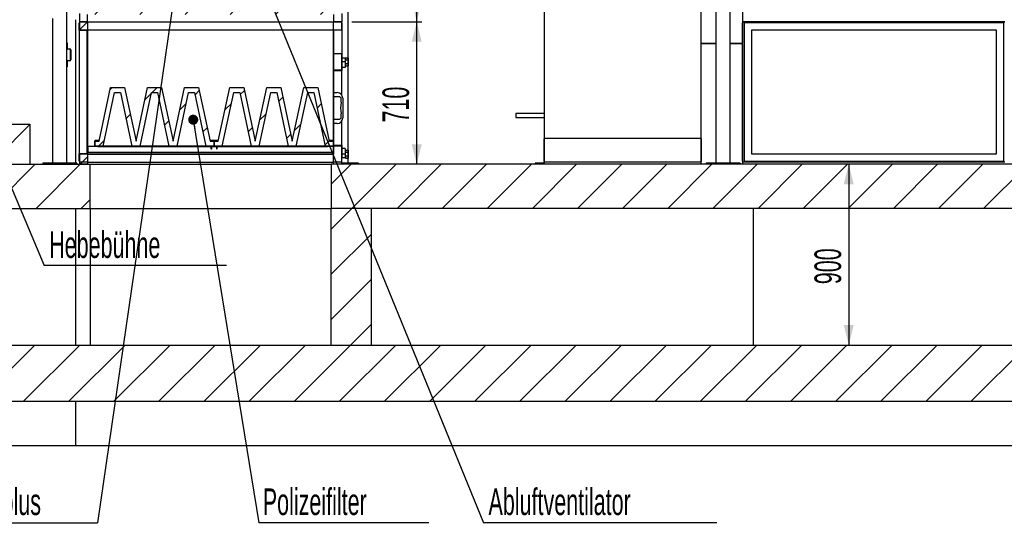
# Model space of a CAD drawing. Header units: millimetres. Extents: x 250 to 59450, y 0 to 41800.
# Tile 137 of 148: x 50682 to 55581, y 26746 to 29253. Entities that reach past the tile are written whole.
import ezdxf

# ---------------------------------------------------------------- set-up
doc = ezdxf.new("R2010")
doc.units = ezdxf.units.MM
doc.header["$LTSCALE"] = 50
doc.linetypes.add('CENTER', pattern=[10.16, 6.35, -1.27, 1.27, -1.27])
for name, color, linetype in [('MASS', 29, 'Continuous'), ('SCHNITT', 5, 'CENTER'), ('TEXT_1', 176, 'Continuous')]:
    doc.layers.add(name, color=color, linetype=linetype)
doc.styles.add('SLDTEXTSTYLE0', font='TXT', dxfattribs={"width": 0.605})
doc.dimstyles.new('SLDDIMSTYLE1', dxfattribs={"dimtxt": 0.18, "dimasz": 50, "dimexe": 0, "dimexo": 0.0625, "dimgap": 0, "dimtad": 0, "dimtih": 1, "dimtoh": 1, "dimdec": 0, "dimrnd": 1e-09, "dimzin": 0, "dimdsep": 46, "dimtxsty": 'Standard', "dimblk1": 'DOT', "dimblk2": 'DOT', "dimsah": 1, "dimcen": 0.09, "dimadec": 0, "dimazin": 0, "dimtfac": 50, "dimtdec": 0, "dimtofl": 0, "dimtmove": 0, "dimatfit": 3, "dimldrblk": 'DOT', "dimfxl": 1, "dimfrac": 2, "dimtolj": 1, "dimtzin": 0, "dimarcsym": 0})
doc.dimstyles.new('SLDDIMSTYLE2', dxfattribs={"dimtxt": 128.415934, "dimasz": 100, "dimexe": 0, "dimexo": 0.0625, "dimgap": 32.103984, "dimtad": 1, "dimdec": 1, "dimrnd": 1e-09, "dimzin": 12, "dimdsep": 46, "dimtxsty": 'SLDTEXTSTYLE0', "dimsah": 1, "dimcen": 0.09, "dimadec": 0, "dimazin": 3, "dimtfac": 1, "dimtdec": 1, "dimtofl": 0, "dimtmove": 0, "dimatfit": 3, "dimfxl": 1, "dimfrac": 2, "dimtolj": 1, "dimtzin": 12, "dimarcsym": 0})

# ---------------------------------------------------------------- blocks, each defined once
blk = doc.blocks.new('_D_54')
at = {"layer": 'MASS'}
blk.add_line((54807.4, 28533.2), (54807.4, 27633.2), dxfattribs=at)
for points in [[(54807.4, 28533.2), (54782.4, 28433.2), (54832.4, 28433.2)], [(54807.4, 27633.2), (54832.4, 27733.2), (54782.4, 27733.2)]]:
    blk.add_solid(points, dxfattribs=at)
at = {"layer": 'MASS', "insert": (54636.8, 27936.2), "char_height": 132.29, "attachment_point": 1, "rotation": 90, "style": 'SLDTEXTSTYLE0'}
blk.add_mtext('900', dxfattribs=at)
blk = doc.blocks.new('_D_55')
at = {"layer": 'MASS'}
for p, q in [((55582.4, 40918.2), (58632.4, 40918.2)), ((58607.4, 28533.2), (58607.4, 40918.2)), ((56582.4, 28533.2), (58632.4, 28533.2))]:
    blk.add_line(p, q, dxfattribs=at)
for points in [[(58607.4, 40918.2), (58582.4, 40818.2), (58632.4, 40818.2)], [(58607.4, 28533.2), (58632.4, 28633.2), (58582.4, 28633.2)]]:
    blk.add_solid(points, dxfattribs=at)
at = {"layer": 'MASS', "insert": (58436.8, 34480.7), "char_height": 132.29, "attachment_point": 1, "rotation": 90, "style": 'SLDTEXTSTYLE0'}
blk.add_mtext('12385', dxfattribs=at)
blk = doc.blocks.new('_D_62')
at = {"layer": 'MASS'}
for p, q in [((43561.1, 31683.2), (42660.7, 31683.2)), ((42685.7, 28733.2), (42685.7, 31683.2))]:
    blk.add_line(p, q, dxfattribs=at)
for points in [[(42685.7, 31683.2), (42660.7, 31583.2), (42710.7, 31583.2)], [(42685.7, 28733.2), (42710.7, 28833.2), (42660.7, 28833.2)]]:
    blk.add_solid(points, dxfattribs=at)
at = {"layer": 'MASS', "char_height": 132.29, "attachment_point": 1, "rotation": 90, "style": 'SLDTEXTSTYLE0'}
for s, insert in [('2950', (42515.1, 30232.7)), ('Tor li.', (42515.1, 29791.7))]:
    blk.add_mtext(s, dxfattribs=dict(at, insert=insert))
blk = doc.blocks.new('_D_63')
at = {"layer": 'MASS'}
for p, q in [((43482.4, 31733.2), (42360.5, 31733.2)), ((42385.5, 28733.2), (42385.5, 31733.2))]:
    blk.add_line(p, q, dxfattribs=at)
for points in [[(42385.5, 31733.2), (42360.5, 31633.2), (42410.5, 31633.2)], [(42385.5, 28733.2), (42410.5, 28833.2), (42360.5, 28833.2)]]:
    blk.add_solid(points, dxfattribs=at)
at = {"layer": 'MASS', "attachment_point": 1, "rotation": 90, "style": 'SLDTEXTSTYLE0'}
for s, insert, char_height in [('3000', (42215, 30556.6), 132.29), ('Torrahmen li.', (42215, 29517.8), 132.292)]:
    blk.add_mtext(s, dxfattribs=dict(at, insert=insert, char_height=char_height))
blk = doc.blocks.new('_D_64')
at = {"layer": 'MASS'}
for p, q in [((43532.4, 31833.2), (42053.4, 31833.2)), ((42078.4, 28733.2), (42078.4, 31833.2))]:
    blk.add_line(p, q, dxfattribs=at)
for points in [[(42078.4, 31833.2), (42053.4, 31733.2), (42103.4, 31733.2)], [(42078.4, 28733.2), (42103.4, 28833.2), (42053.4, 28833.2)]]:
    blk.add_solid(points, dxfattribs=at)
at = {"layer": 'MASS', "attachment_point": 1, "rotation": 90, "style": 'SLDTEXTSTYLE0'}
for s, insert, char_height in [('3100', (41907.9, 30689.8), 132.29), ('UK Filterdecke', (41907.9, 29484.5), 132.292)]:
    blk.add_mtext(s, dxfattribs=dict(at, insert=insert, char_height=char_height))
blk = doc.blocks.new('_D_65')
at = {"layer": 'MASS'}
for p, q in [((43482.4, 32585.2), (41744, 32585.2)), ((41769, 28733.2), (41769, 32585.2))]:
    blk.add_line(p, q, dxfattribs=at)
for points in [[(41769, 32585.2), (41744, 32485.2), (41794, 32485.2)], [(41769, 28733.2), (41794, 28833.2), (41744, 28833.2)]]:
    blk.add_solid(points, dxfattribs=at)
at = {"layer": 'MASS', "char_height": 132.29, "attachment_point": 1, "rotation": 90, "style": 'SLDTEXTSTYLE0'}
for s, insert in [('3852', (41598.4, 30914)), ('OK Kabine', (41598.4, 30012.4))]:
    blk.add_mtext(s, dxfattribs=dict(at, insert=insert))
blk = doc.blocks.new('_D_68')
at = {"layer": 'MASS'}
blk.add_line((41220.3, 34063.2), (41220.3, 28733.2), dxfattribs=at)
for points in [[(41220.3, 34063.2), (41195.3, 33963.2), (41245.3, 33963.2)], [(41220.3, 28733.2), (41245.3, 28833.2), (41195.3, 28833.2)]]:
    blk.add_solid(points, dxfattribs=at)
at = {"layer": 'MASS', "insert": (41049.8, 31202.2), "char_height": 132.29, "attachment_point": 1, "rotation": 90, "style": 'SLDTEXTSTYLE0'}
blk.add_mtext('5330', dxfattribs=at)
blk = doc.blocks.new('_D_69')
at = {"layer": 'MASS'}
for p, q in [((52541.5, 37193.2), (58282.4, 37193.2)), ((58257.4, 37193.2), (58257.4, 28533.2)), ((56582.4, 28533.2), (58282.4, 28533.2))]:
    blk.add_line(p, q, dxfattribs=at)
for points in [[(58257.4, 37193.2), (58232.4, 37093.2), (58282.4, 37093.2)], [(58257.4, 28533.2), (58282.4, 28633.2), (58232.4, 28633.2)]]:
    blk.add_solid(points, dxfattribs=at)
at = {"layer": 'MASS', "insert": (58086.8, 32667.2), "char_height": 132.29, "attachment_point": 1, "rotation": 90, "style": 'SLDTEXTSTYLE0'}
blk.add_mtext('8660', dxfattribs=at)
blk = doc.blocks.new('_D_73')
at = {"layer": 'MASS'}
for p, q in [((52334.4, 29243.2), (52682.9, 29243.2)), ((52657.9, 28533.2), (52657.9, 29243.2))]:
    blk.add_line(p, q, dxfattribs=at)
for points in [[(52657.9, 29243.2), (52632.9, 29143.2), (52682.9, 29143.2)], [(52657.9, 28533.2), (52682.9, 28633.2), (52632.9, 28633.2)]]:
    blk.add_solid(points, dxfattribs=at)
at = {"layer": 'MASS', "insert": (52487.3, 28741.2), "char_height": 132.29, "attachment_point": 1, "rotation": 90, "style": 'SLDTEXTSTYLE0'}
blk.add_mtext('710', dxfattribs=at)
blk = doc.blocks.new('_D_74')
at = {"layer": 'MASS'}
for p, q in [((52334.4, 30547.2), (52682.9, 30547.2)), ((52657.9, 29243.2), (52657.9, 30547.2)), ((52334.4, 29243.2), (52682.9, 29243.2))]:
    blk.add_line(p, q, dxfattribs=at)
for points in [[(52657.9, 30547.2), (52632.9, 30447.2), (52682.9, 30447.2)], [(52657.9, 29243.2), (52682.9, 29343.2), (52632.9, 29343.2)]]:
    blk.add_solid(points, dxfattribs=at)
at = {"layer": 'MASS', "insert": (52487.3, 29699.2), "char_height": 132.29, "attachment_point": 1, "rotation": 90, "style": 'SLDTEXTSTYLE0'}
blk.add_mtext('1304', dxfattribs=at)
blk = doc.blocks.new('SW_NOTE_0_52')
at = {"layer": 'TEXT_1', "color": 0}
blk.add_line((847.3, 0), (0, 0), dxfattribs=at)
at = {"layer": 'TEXT_1', "color": 0, "insert": (20.3, 170.7), "char_height": 132.292, "attachment_point": 1, "style": 'SLDTEXTSTYLE0'}
blk.add_mtext('Polizeifilter', dxfattribs=at)
blk = doc.blocks.new('_Dot')
at = {"color": 0, "linetype": 'ByBlock', "lineweight": -2}
blk.add_line((-0.5, 0), (-1, 0), dxfattribs=at)
at = {"color": 0, "linetype": 'ByBlock', "const_width": 0.5}
blk.add_lwpolyline([(-0.25, 0, 1), (0.25, 0, 1)], format="xyb", close=True, dxfattribs=at)
blk = doc.blocks.new('SW_NOTE_0_53')
at = {"layer": 'TEXT_1', "color": 0}
blk.add_line((1160.9, 0), (0, 0), dxfattribs=at)
at = {"layer": 'TEXT_1', "color": 0, "insert": (24.8, 170.7), "char_height": 132.292, "attachment_point": 1, "style": 'SLDTEXTSTYLE0'}
blk.add_mtext('Abluftventilator', dxfattribs=at)
blk = doc.blocks.new('SW_NOTE_0_54')
at = {"layer": 'TEXT_1', "color": 0}
blk.add_line((-652, 0), (0, 0), dxfattribs=at)
at = {"layer": 'TEXT_1', "color": 0, "insert": (-674, 170.7), "char_height": 132.29, "attachment_point": 1, "style": 'SLDTEXTSTYLE0'}
blk.add_mtext('Öcoplus', dxfattribs=at)
blk = doc.blocks.new('SW_NOTE_0_59')
at = {"layer": 'TEXT_1', "color": 0}
blk.add_line((906.1, 0), (0, 0), dxfattribs=at)
at = {"layer": 'TEXT_1', "color": 0, "insert": (24, 170.7), "char_height": 132.29, "attachment_point": 1, "style": 'SLDTEXTSTYLE0'}
blk.add_mtext('Hebebühne', dxfattribs=at)

msp = doc.modelspace()

# ---------------------------------------------------------------- hatches: boundary and pattern name
at = {"linetype": 'Continuous', "lineweight": 18}
h = msp.add_hatch(dxfattribs=at)
h.set_pattern_fill('ANSI31', scale=50, style=0)
h.paths.add_polyline_path([(50572.36, 28733.17), (50572.36, 28683.17), (50532.36, 28683.17), (50532.36, 28533.17), (50732.36, 28533.17), (50732.36, 28733.17)], flags=0)
h = msp.add_hatch(dxfattribs=at)
h.set_pattern_fill('ANSI31', scale=50, style=0)
h.paths.add_polyline_path([(50532.36, 28533.17), (50532.36, 28313.17), (51032.36, 28313.17), (51032.36, 28533.17)], flags=0)
h = msp.add_hatch(dxfattribs=at)
h.set_pattern_fill('ANSI31', scale=50, style=0)
h.paths.add_polyline_path([(52232.36, 28313.17), (56532.36, 28313.17), (56532.36, 28533.17), (52232.36, 28533.17)], flags=0)
h = msp.add_hatch(dxfattribs=at)
h.set_pattern_fill('ANSI31', scale=50, style=0)
h.paths.add_polyline_path([(52232.36, 28313.17), (52232.36, 27633.17), (52432.36, 27633.17), (52432.36, 28313.17)], flags=0)
h = msp.add_hatch(dxfattribs=at)
h.set_pattern_fill('ANSI31', scale=50, style=0)
h.paths.add_polyline_path([(27997.36, 27633.17), (27997.36, 27353.17), (56532.36, 27353.17), (56532.36, 27633.17)], flags=0)
at = {"layer": 'SCHNITT', "linetype": 'Continuous', "lineweight": 18}
h = msp.add_hatch(dxfattribs=at)
h.set_pattern_fill('ANSI31', color=256, scale=50, angle=3e-322, style=0)
h.paths.add_polyline_path([(52244.36, 30511.17), (51020.36, 30511.17), (51020.36, 30547.17), (50980.36, 30547.17), (50980.36, 30507.17), (50980.36, 29283.17), (50980.36, 29243.17), (51020.36, 29243.17), (51020.36, 29279.17), (52244.36, 29279.17), (52244.36, 29243.17), (52284.36, 29243.17), (52284.36, 29283.17), (52284.36, 30507.17), (52284.36, 30547.17), (52244.36, 30547.17)], flags=0)
h = msp.add_hatch(dxfattribs=at)
h.set_pattern_fill('ANSI31', color=256, scale=50, style=0)
h.paths.add_polyline_path([(50978.86, 29237.17), (50978.86, 29200.67), (51018.86, 29200.67), (51018.86, 28585.67), (50978.86, 28585.67), (50978.86, 28549.17), (50980.36, 28549.17), (50980.36, 28584.17), (51020.36, 28584.17), (51020.36, 29202.17), (50980.36, 29202.17), (50980.36, 29237.17)], flags=0)
h = msp.add_hatch(dxfattribs=at)
h.set_pattern_fill('ANSI31', color=256, scale=50, style=0)
h.paths.add_polyline_path([(51020.36, 29203.17), (51020.36, 29243.17), (50980.36, 29243.17), (50980.36, 29203.17)], flags=0)
h = msp.add_hatch(dxfattribs=at)
h.set_pattern_fill('ANSI31', color=256, scale=50, style=0)
h.paths.add_polyline_path([(52284.36, 29203.17), (52284.36, 29243.17), (52244.36, 29243.17), (52244.36, 29203.17)], flags=0)
h = msp.add_hatch(dxfattribs=at)
h.set_pattern_fill('ANSI31', color=256, scale=50, style=0)
h.paths.add_polyline_path([(52285.86, 29048.17), (52285.86, 29238.17), (52284.36, 29238.17), (52284.36, 29048.17)], flags=0)
h = msp.add_hatch(dxfattribs=at)
h.set_pattern_fill('ANSI31', color=256, scale=50, style=0)
h.paths.add_polyline_path([(52244.36, 29083.17), (52244.36, 29003.17), (52284.36, 29003.17), (52284.36, 29083.17)], flags=0)
h = msp.add_hatch(dxfattribs=at)
h.set_pattern_fill('ANSI31', color=256, scale=50, style=0)
h.paths.add_polyline_path([(52244.36, 28625.17), (52284.36, 28625.17), (52284.36, 28600.17), (52285.86, 28600.17), (52285.86, 28626.67), (52245.86, 28626.67), (52245.86, 28999.67), (52285.86, 28999.67), (52285.86, 29026.17), (52284.36, 29026.17), (52284.36, 29001.17), (52244.36, 29001.17)], flags=0)
h = msp.add_hatch(dxfattribs=at)
h.set_pattern_fill('ANSI31', color=256, scale=50, style=0)
h.paths.add_polyline_path([(51057.36, 28649.17), (51057.36, 28624.17), (51097.58, 28624.17), (51154.58, 28891.17), (51184.13, 28891.17), (51241.13, 28624.17), (51281.58, 28624.17), (51338.58, 28891.17), (51368.13, 28891.17), (51425.13, 28624.17), (51465.58, 28624.17), (51522.58, 28891.17), (51552.13, 28891.17), (51609.13, 28624.17), (51649.36, 28624.17), (51649.36, 28649.17), (51629.36, 28649.17), (51572.36, 28916.17), (51502.36, 28916.17), (51445.36, 28649.17), (51388.36, 28916.17), (51318.36, 28916.17), (51261.36, 28649.17), (51204.36, 28916.17), (51134.36, 28916.17), (51077.36, 28649.17)], flags=0)
h = msp.add_hatch(dxfattribs=at)
h.set_pattern_fill('ANSI31', color=256, scale=50, style=0)
h.paths.add_polyline_path([(51650.36, 28649.17), (51650.36, 28624.17), (51690.58, 28624.17), (51747.58, 28891.17), (51777.13, 28891.17), (51834.13, 28624.17), (51874.58, 28624.17), (51931.58, 28891.17), (51961.13, 28891.17), (52018.13, 28624.17), (52058.58, 28624.17), (52115.58, 28891.17), (52145.13, 28891.17), (52202.13, 28624.17), (52242.36, 28624.17), (52242.36, 28649.17), (52222.36, 28649.17), (52165.36, 28916.17), (52095.36, 28916.17), (52038.36, 28649.17), (51981.36, 28916.17), (51911.36, 28916.17), (51854.36, 28649.17), (51797.36, 28916.17), (51727.36, 28916.17), (51670.36, 28649.17)], flags=0)
h = msp.add_hatch(dxfattribs=at)
h.set_pattern_fill('ANSI31', color=256, scale=50, style=0)
edge = h.paths.add_edge_path(flags=0)
edge.add_line((51070.36, 28622.17), (51070.36, 28623.17))
edge.add_line((51070.36, 28623.17), (51022.73, 28623.17))
edge.add_arc((51022.73, 28620.8), 2.37, 90, 180)
edge.add_line((51020.36, 28620.8), (51020.36, 28593.17))
edge.add_line((51020.36, 28593.17), (51021.36, 28593.17))
edge.add_line((51021.36, 28593.17), (51021.36, 28620.8))
edge.add_arc((51022.73, 28620.8), 1.37, 90, 180, ccw=False)
edge.add_line((51022.73, 28622.17), (51070.36, 28622.17))
h = msp.add_hatch(dxfattribs=at)
h.set_pattern_fill('ANSI31', color=256, scale=50, style=0)
edge = h.paths.add_edge_path(flags=0)
edge.add_line((51057.73, 28650.17), (51073.36, 28650.17))
edge.add_line((51073.36, 28650.17), (51073.36, 28651.17))
edge.add_line((51073.36, 28651.17), (51057.73, 28651.17))
edge.add_arc((51057.73, 28648.8), 2.37, 90, 180)
edge.add_line((51055.36, 28648.8), (51055.36, 28625.54))
edge.add_arc((51057.73, 28625.54), 2.37, 180, 270)
edge.add_line((51057.73, 28623.17), (51073.36, 28623.17))
edge.add_line((51073.36, 28623.17), (51073.36, 28624.17))
edge.add_line((51073.36, 28624.17), (51057.73, 28624.17))
edge.add_arc((51057.73, 28625.54), 1.37, 180, 270, ccw=False)
edge.add_line((51056.36, 28625.54), (51056.36, 28648.8))
edge.add_arc((51057.73, 28648.8), 1.37, 90, 180, ccw=False)
h = msp.add_hatch(dxfattribs=at)
h.set_pattern_fill('ANSI31', color=256, scale=50, style=0)
edge = h.paths.add_edge_path(flags=0)
edge.add_line((51635.86, 28608.17), (51636.86, 28608.17))
edge.add_line((51636.86, 28608.17), (51636.86, 28621.8))
edge.add_arc((51638.23, 28621.8), 1.37, 90, 180, ccw=False)
edge.add_line((51638.23, 28623.17), (51661.49, 28623.17))
edge.add_arc((51661.49, 28621.8), 1.37, 0, 90, ccw=False)
edge.add_line((51662.86, 28621.8), (51662.86, 28608.17))
edge.add_line((51662.86, 28608.17), (51663.86, 28608.17))
edge.add_line((51663.86, 28608.17), (51663.86, 28621.8))
edge.add_arc((51661.49, 28621.8), 2.37, 0, 90)
edge.add_line((51661.49, 28624.17), (51638.23, 28624.17))
edge.add_arc((51638.23, 28621.8), 2.37, 90, 180)
edge.add_line((51635.86, 28621.8), (51635.86, 28608.17))
h = msp.add_hatch(dxfattribs=at)
h.set_pattern_fill('ANSI31', color=256, scale=50, style=0)
edge = h.paths.add_edge_path(flags=0)
edge.add_line((52243.36, 28593.17), (52244.36, 28593.17))
edge.add_line((52244.36, 28593.17), (52244.36, 28620.8))
edge.add_arc((52241.99, 28620.8), 2.37, 0, 90)
edge.add_line((52241.99, 28623.17), (52214.36, 28623.17))
edge.add_line((52214.36, 28623.17), (52214.36, 28622.17))
edge.add_line((52214.36, 28622.17), (52241.99, 28622.17))
edge.add_arc((52241.99, 28620.8), 1.37, 0, 90, ccw=False)
edge.add_line((52243.36, 28620.8), (52243.36, 28593.17))
h = msp.add_hatch(dxfattribs=at)
h.set_pattern_fill('ANSI31', color=256, scale=50, style=0)
h.paths.add_polyline_path([(52244.36, 28543.17), (52284.36, 28543.17), (52284.36, 28623.17), (52244.36, 28623.17)], flags=0)
h = msp.add_hatch(dxfattribs=at)
h.set_pattern_fill('ANSI31', color=256, scale=50, style=0)
h.paths.add_polyline_path([(50980.36, 28543.17), (51020.36, 28543.17), (51020.36, 28583.17), (50980.36, 28583.17)], flags=0)
h = msp.add_hatch(dxfattribs=at)
h.set_pattern_fill('ANSI31', color=256, scale=50, style=0)
h.paths.add_polyline_path([(51020.36, 28543.17), (50980.36, 28543.17), (50980.36, 28533.17), (51020.36, 28533.17)], flags=0)
h = msp.add_hatch(dxfattribs=at)
h.set_pattern_fill('ANSI31', color=256, scale=50, style=0)
h.paths.add_polyline_path([(52244.36, 28533.17), (52284.36, 28533.17), (52284.36, 28543.17), (52244.36, 28543.17)], flags=0)

# ---------------------------------------------------------------- linework, layer by layer
at = {"color": 136, "linetype": 'Continuous', "lineweight": 25, "true_color": 0x008080}
for p, q in [((54147.36, 28538.17), (54147.36, 31528.17)), ((54217.36, 28538.17), (54217.36, 31528.17)), ((52317.36, 28538.17), (52317.36, 30472.51)), ((50917.36, 28538.17), (50917.36, 29638.67)), ((50847.36, 28538.17), (50847.36, 29258.67)), ((50917.36, 29138.17), (50919.36, 29138.17)), ((50919.36, 29138.17), (50919.36, 29110.91)), ((50922.1, 29108.17), (50932.62, 29108.17)), ((50932.62, 29106.17), (50922.1, 29106.17)), ((50935.36, 29052.91), (50935.36, 29103.43)), ((50937.36, 29103.43), (50937.36, 29052.91)), ((50919.36, 29018.17), (50917.36, 29018.17)), ((50919.36, 29045.43), (50919.36, 29018.17)), ((50922.1, 29050.17), (50932.62, 29050.17)), ((50932.62, 29048.17), (50922.1, 29048.17)), ((50960.65, 28538.17), (50797.36, 28538.17)), ((50797.36, 28538.17), (50797.36, 28533.17)), ((50967.36, 28538.17), (50960.65, 28538.17)), ((50960.65, 28538.17), (50960.65, 28533.17)), ((50967.36, 28538.17), (50967.36, 28533.17)), ((52367.36, 28538.17), (52284.36, 28538.17)), ((52367.36, 28538.17), (52367.36, 28533.17)), ((53247.36, 28538.17), (53247.36, 28533.17)), ((53291.46, 28538.17), (53247.36, 28538.17)), ((54097.36, 28538.17), (54097.36, 28533.17)), ((54267.36, 28538.17), (54097.36, 28538.17)), ((54267.36, 28538.17), (54267.36, 28533.17))]:
    msp.add_line(p, q, dxfattribs=at)
at = {"color": 36, "linetype": 'Continuous', "lineweight": 25, "true_color": 0x7c3c04}
for p, q in [((54280.36, 29243.17), (54280.36, 30547.17)), ((50980.36, 29283.17), (50980.36, 29243.17)), ((51020.36, 29243.17), (51020.36, 29279.17)), ((52244.36, 29279.17), (52244.36, 29243.17)), ((52284.36, 29283.17), (52284.36, 29243.17)), ((50980.36, 29243.17), (51020.36, 29243.17)), ((51020.36, 29243.17), (52244.36, 29243.17)), ((52244.36, 29243.17), (52284.36, 29243.17)), ((55584.36, 29243.17), (54280.36, 29243.17))]:
    msp.add_line(p, q, dxfattribs=at)
at = {"color": 11, "linetype": 'Continuous', "lineweight": 25, "true_color": 0xff8080}
for p, q in [((53291.36, 29445.17), (53291.36, 28663.17)), ((54073.36, 28663.17), (54073.36, 29445.17)), ((53291.36, 28786.82), (53151.36, 28786.82)), ((53151.36, 28786.82), (53151.36, 28765.52)), ((53151.36, 28765.52), (53291.36, 28765.52)), ((53291.36, 28663.17), (54073.36, 28663.17)), ((53291.36, 28659.17), (53291.36, 28547.17)), ((53291.36, 28547.17), (53291.36, 28659.17)), ((54073.36, 28547.17), (54073.36, 28659.17)), ((54073.36, 28659.17), (54073.36, 28547.17)), ((53291.46, 28533.17), (53291.46, 28543.17)), ((54073.26, 28543.17), (53291.46, 28543.17)), ((54073.26, 28533.17), (54073.26, 28543.17))]:
    msp.add_line(p, q, dxfattribs=at)
at = {"color": 250, "linetype": 'Continuous', "lineweight": 25, "true_color": 0x404040}
for p, q in [((50960.65, 29253.17), (50960.65, 28538.17)), ((50572.36, 28733.17), (50732.36, 28733.17)), ((50732.36, 28733.17), (50732.36, 28533.17)), ((50532.36, 28533.17), (51032.36, 28533.17)), ((50532.36, 28533.17), (50732.36, 28533.17)), ((51032.36, 28313.17), (51032.36, 28533.17)), ((51032.36, 28533.17), (52232.36, 28533.17)), ((52232.36, 28533.17), (52232.36, 28313.17)), ((56532.36, 28533.17), (52232.36, 28533.17)), ((50532.36, 28313.17), (51032.36, 28313.17)), ((50960.65, 28313.17), (50960.65, 27633.17)), ((51032.36, 28313.17), (52232.36, 28313.17)), ((51032.36, 28313.17), (51032.36, 27633.17)), ((51032.36, 28313.17), (52232.36, 28313.17)), ((56532.36, 28313.17), (52232.36, 28313.17)), ((52432.36, 28313.17), (52232.36, 28313.17)), ((52232.36, 27633.17), (52232.36, 28313.17)), ((52432.36, 27633.17), (52432.36, 28313.17)), ((54332.36, 28313.17), (54332.36, 27633.17)), ((27997.36, 27633.17), (56532.36, 27633.17)), ((52232.36, 27633.17), (52432.36, 27633.17)), ((27997.36, 27353.17), (56532.36, 27353.17)), ((50960.65, 27353.17), (50960.65, 27133.17)), ((27997.36, 27133.17), (50960.65, 27133.17)), ((50960.65, 27133.17), (56532.36, 27133.17))]:
    msp.add_line(p, q, dxfattribs=at)
at = {"color": 190, "linetype": 'Continuous', "lineweight": 25, "true_color": 0x8000ff}
for p, q in [((50980.36, 29237.17), (50978.86, 29237.17)), ((50978.86, 29200.67), (50978.86, 29237.17)), ((50978.86, 29200.67), (51018.86, 29200.67)), ((50978.86, 29200.67), (50978.86, 28585.67)), ((50980.36, 29243.17), (50980.36, 29203.17)), ((51020.36, 29243.17), (50980.36, 29243.17)), ((50980.36, 29202.17), (50980.36, 29237.17)), ((50980.36, 29203.17), (51020.36, 29203.17)), ((50980.36, 29202.17), (51020.36, 29202.17)), ((51018.86, 28585.67), (51018.86, 29200.67)), ((51020.36, 29243.17), (51020.36, 29203.17)), ((51020.36, 29203.17), (52244.36, 29203.17)), ((51020.36, 29203.17), (51020.36, 29202.17)), ((51020.36, 28584.17), (51020.36, 29202.17)), ((51021.36, 28623.17), (51021.36, 29202.17)), ((51021.36, 29202.17), (52243.36, 29202.17)), ((52243.36, 29202.17), (52243.36, 28651.17)), ((52244.36, 29203.17), (52244.36, 29243.17)), ((52284.36, 29243.17), (52244.36, 29243.17)), ((52244.36, 29203.17), (52284.36, 29203.17)), ((52244.36, 29083.17), (52244.36, 29203.17)), ((52284.36, 29203.17), (52284.36, 29243.17)), ((52284.36, 29238.17), (52284.36, 29048.17)), ((52285.86, 29238.17), (52284.36, 29238.17)), ((52285.86, 29238.17), (52285.86, 29048.17)), ((54278.86, 29237.17), (54280.36, 29237.17)), ((54278.86, 28549.17), (54278.86, 29237.17)), ((54280.36, 29243.17), (54280.36, 29244.67)), ((54280.36, 29244.67), (55584.36, 29244.67)), ((54280.36, 28543.17), (54280.36, 29243.17)), ((55584.36, 29243.17), (54280.36, 29243.17)), ((54280.36, 29243.17), (55584.36, 29243.17)), ((54286.36, 29237.17), (54286.36, 28549.17)), ((55578.36, 29237.17), (54286.36, 29237.17)), ((55541.86, 29200.67), (54322.86, 29200.67)), ((54322.86, 29200.67), (54322.86, 28585.67)), ((55541.86, 28585.67), (55541.86, 29200.67)), ((55578.36, 28549.17), (55578.36, 29237.17)), ((52284.36, 29083.17), (52244.36, 29083.17)), ((52244.36, 29003.17), (52244.36, 29083.17)), ((52284.36, 29003.17), (52284.36, 29083.17)), ((52301.86, 29061.17), (52285.86, 29061.17)), ((52301.86, 29061.17), (52301.86, 29043.17)), ((52302.86, 29053.17), (52301.86, 29053.17)), ((52302.86, 29063.17), (52302.86, 29051.83)), ((52302.86, 29063.17), (52316.86, 29063.17)), ((52316.86, 29051.83), (52302.86, 29051.83)), ((52316.86, 29063.17), (52316.86, 29051.83)), ((52316.86, 29051.83), (52316.86, 29034.51)), ((52244.36, 29003.17), (52284.36, 29003.17)), ((52244.36, 29001.17), (52244.36, 29003.17)), ((52284.36, 29048.17), (52285.86, 29048.17)), ((52284.36, 29026.17), (52284.36, 29001.17)), ((52285.86, 29026.17), (52284.36, 29026.17)), ((52285.86, 29048.17), (52285.86, 29043.17)), ((52301.86, 29043.17), (52285.86, 29043.17)), ((52285.86, 29043.17), (52285.86, 29026.17)), ((52285.86, 29026.17), (52285.86, 28999.67)), ((52301.86, 29015.17), (52285.86, 29015.17)), ((52301.86, 29043.17), (52301.86, 29015.17)), ((52301.86, 29033.17), (52302.86, 29033.17)), ((52302.86, 29034.51), (52316.86, 29034.51)), ((52302.86, 29034.51), (52302.86, 29023.17)), ((52302.86, 29023.17), (52316.86, 29023.17)), ((52316.86, 29034.51), (52316.86, 29023.17)), ((52244.36, 28625.17), (52244.36, 29001.17)), ((52244.36, 29001.17), (52284.36, 29001.17)), ((52245.86, 28626.67), (52245.86, 28999.67)), ((52245.86, 28999.67), (52285.86, 28999.67)), ((52285.86, 28876.6), (52285.86, 28999.67)), ((51077.36, 28649.17), (51134.36, 28916.17)), ((51134.36, 28916.17), (51204.36, 28916.17)), ((51204.36, 28916.17), (51261.36, 28649.17)), ((51261.36, 28649.17), (51318.36, 28916.17)), ((51318.36, 28916.17), (51388.36, 28916.17)), ((51388.36, 28916.17), (51445.36, 28649.17)), ((51445.36, 28649.17), (51502.36, 28916.17)), ((51502.36, 28916.17), (51572.36, 28916.17)), ((51572.36, 28916.17), (51629.36, 28649.17)), ((51670.36, 28649.17), (51727.36, 28916.17)), ((51727.36, 28916.17), (51797.36, 28916.17)), ((51797.36, 28916.17), (51854.36, 28649.17)), ((51854.36, 28649.17), (51911.36, 28916.17)), ((51911.36, 28916.17), (51981.36, 28916.17)), ((51981.36, 28916.17), (52038.36, 28649.17)), ((52038.36, 28649.17), (52095.36, 28916.17)), ((52095.36, 28916.17), (52165.36, 28916.17)), ((52165.36, 28916.17), (52222.36, 28649.17)), ((51097.58, 28624.17), (51154.58, 28891.17)), ((51154.58, 28891.17), (51184.13, 28891.17)), ((51184.13, 28891.17), (51241.13, 28624.17)), ((51281.58, 28624.17), (51338.58, 28891.17)), ((51338.58, 28891.17), (51368.13, 28891.17)), ((51368.13, 28891.17), (51425.13, 28624.17)), ((51465.58, 28624.17), (51522.58, 28891.17)), ((51522.58, 28891.17), (51552.13, 28891.17)), ((51552.13, 28891.17), (51609.13, 28624.17)), ((51690.58, 28624.17), (51747.58, 28891.17)), ((51747.58, 28891.17), (51777.13, 28891.17)), ((51777.13, 28891.17), (51834.13, 28624.17)), ((51874.58, 28624.17), (51931.58, 28891.17)), ((51931.58, 28891.17), (51961.13, 28891.17)), ((51961.13, 28891.17), (52018.13, 28624.17)), ((52058.58, 28624.17), (52115.58, 28891.17)), ((52115.58, 28891.17), (52145.13, 28891.17)), ((52145.13, 28891.17), (52202.13, 28624.17)), ((52245.86, 28890.17), (52261.86, 28890.17)), ((52270.96, 28869.17), (52245.86, 28869.17)), ((52282.16, 28852.73), (52282.16, 28857.97)), ((52289.86, 28862.17), (52289.86, 28764.17)), ((52245.86, 28757.17), (52270.96, 28757.17)), ((52282.16, 28768.37), (52282.16, 28773.62)), ((52261.86, 28736.17), (52245.86, 28736.17)), ((52285.86, 28626.67), (52285.86, 28749.75)), ((51020.36, 28623.17), (51022.73, 28623.17)), ((51020.36, 28622.17), (51020.79, 28622.17)), ((51020.36, 28593.17), (51020.36, 28620.8)), ((51021.36, 28620.8), (51021.36, 28593.17)), ((51022.73, 28623.17), (51070.36, 28623.17)), ((51070.36, 28622.17), (51022.73, 28622.17)), ((51055.36, 28648.8), (51055.36, 28625.54)), ((51056.36, 28625.54), (51056.36, 28648.8)), ((51057.36, 28649.17), (51077.36, 28649.17)), ((51057.36, 28624.17), (51057.36, 28649.17)), ((51097.58, 28624.17), (51057.36, 28624.17)), ((51073.36, 28651.17), (51057.73, 28651.17)), ((51057.73, 28650.17), (51073.36, 28650.17)), ((51073.36, 28624.17), (51057.73, 28624.17)), ((51057.73, 28623.17), (51073.36, 28623.17)), ((51070.36, 28623.17), (51070.36, 28622.17)), ((51070.36, 28622.17), (51635.88, 28622.17)), ((51073.36, 28650.17), (51073.36, 28651.17)), ((51077.78, 28651.17), (51073.36, 28651.17)), ((51077.57, 28650.17), (51073.36, 28650.17)), ((51073.36, 28623.17), (51073.36, 28624.17)), ((51636.29, 28623.17), (51073.36, 28623.17)), ((51241.13, 28624.17), (51097.58, 28624.17)), ((51281.58, 28624.17), (51241.13, 28624.17)), ((51261.78, 28651.17), (51260.93, 28651.17)), ((51261.57, 28650.17), (51261.14, 28650.17)), ((51425.13, 28624.17), (51281.58, 28624.17)), ((51465.58, 28624.17), (51425.13, 28624.17)), ((51445.78, 28651.17), (51444.93, 28651.17)), ((51445.57, 28650.17), (51445.14, 28650.17)), ((51609.13, 28624.17), (51465.58, 28624.17)), ((51649.36, 28624.17), (51609.13, 28624.17)), ((51670.78, 28651.17), (51628.93, 28651.17)), ((51670.57, 28650.17), (51629.14, 28650.17)), ((51629.36, 28649.17), (51649.36, 28649.17)), ((51635.86, 28608.17), (51635.86, 28621.8)), ((51636.86, 28621.8), (51636.86, 28608.17)), ((51636.91, 28622.17), (51662.8, 28622.17)), ((51638.23, 28624.17), (51661.49, 28624.17)), ((51661.49, 28623.17), (51638.23, 28623.17)), ((51649.36, 28649.17), (51649.36, 28624.17)), ((51650.36, 28649.17), (51670.36, 28649.17)), ((51650.36, 28624.17), (51650.36, 28649.17)), ((51690.58, 28624.17), (51650.36, 28624.17)), ((51662.86, 28608.17), (51662.86, 28621.8)), ((52214.36, 28623.17), (51663.42, 28623.17)), ((51663.83, 28622.17), (52214.36, 28622.17)), ((51663.86, 28621.8), (51663.86, 28608.17)), ((51834.13, 28624.17), (51690.58, 28624.17)), ((51874.58, 28624.17), (51834.13, 28624.17)), ((51854.78, 28651.17), (51853.93, 28651.17)), ((51854.57, 28650.17), (51854.14, 28650.17)), ((52018.13, 28624.17), (51874.58, 28624.17)), ((52058.58, 28624.17), (52018.13, 28624.17)), ((52038.78, 28651.17), (52037.93, 28651.17)), ((52038.57, 28650.17), (52038.14, 28650.17)), ((52202.13, 28624.17), (52058.58, 28624.17)), ((52242.36, 28624.17), (52202.13, 28624.17)), ((52214.36, 28623.17), (52241.99, 28623.17)), ((52214.36, 28622.17), (52214.36, 28623.17)), ((52241.99, 28622.17), (52214.36, 28622.17)), ((52244.36, 28651.17), (52221.93, 28651.17)), ((52244.36, 28650.17), (52222.14, 28650.17)), ((52222.36, 28649.17), (52242.36, 28649.17)), ((52244.36, 28623.17), (52241.99, 28623.17)), ((52242.36, 28649.17), (52242.36, 28624.17)), ((52244.36, 28624.17), (52242.36, 28624.17)), ((52243.36, 28593.17), (52243.36, 28620.8)), ((52243.92, 28622.17), (52244.36, 28622.17)), ((52244.36, 28625.17), (52244.36, 28624.17)), ((52284.36, 28625.17), (52244.36, 28625.17)), ((52244.36, 28624.17), (52244.36, 28623.17)), ((52284.36, 28623.17), (52244.36, 28623.17)), ((52244.36, 28543.17), (52244.36, 28623.17)), ((52244.36, 28620.8), (52244.36, 28593.17)), ((52285.86, 28626.67), (52245.86, 28626.67)), ((52284.36, 28625.17), (52284.36, 28600.17)), ((52284.36, 28543.17), (52284.36, 28623.17)), ((52285.86, 28626.67), (52285.86, 28600.17)), ((52301.86, 28611.17), (52285.86, 28611.17)), ((52301.86, 28611.17), (52301.86, 28583.17)), ((51018.86, 28585.67), (50978.86, 28585.67)), ((50978.86, 28549.17), (50978.86, 28585.67)), ((51020.36, 28584.17), (50980.36, 28584.17)), ((50980.36, 28549.17), (50980.36, 28584.17)), ((51020.36, 28583.17), (50980.36, 28583.17)), ((50980.36, 28583.17), (50980.36, 28543.17)), ((51021.36, 28593.17), (51020.36, 28593.17)), ((51020.36, 28584.17), (51020.36, 28583.17)), ((51020.36, 28583.17), (51020.36, 28543.17)), ((51020.36, 28583.17), (52244.36, 28583.17)), ((51021.36, 28593.17), (52243.36, 28593.17)), ((51021.36, 28584.17), (51021.36, 28593.17)), ((52243.36, 28584.17), (51021.36, 28584.17)), ((51636.86, 28608.17), (51635.86, 28608.17)), ((51663.86, 28608.17), (51662.86, 28608.17)), ((52244.36, 28593.17), (52243.36, 28593.17)), ((52243.36, 28593.17), (52243.36, 28584.17)), ((52284.36, 28600.17), (52285.86, 28600.17)), ((52285.86, 28600.17), (52285.86, 28583.17)), ((52301.86, 28583.17), (52285.86, 28583.17)), ((52285.86, 28583.17), (52285.86, 28565.17)), ((52301.86, 28565.17), (52285.86, 28565.17)), ((52302.86, 28593.17), (52301.86, 28593.17)), ((52301.86, 28583.17), (52301.86, 28565.17)), ((52301.86, 28573.17), (52302.86, 28573.17)), ((52302.86, 28603.17), (52302.86, 28591.83)), ((52302.86, 28603.17), (52316.86, 28603.17)), ((52316.86, 28591.83), (52302.86, 28591.83)), ((52302.86, 28574.51), (52316.86, 28574.51)), ((52302.86, 28574.51), (52302.86, 28563.17)), ((52302.86, 28563.17), (52316.86, 28563.17)), ((52316.86, 28603.17), (52316.86, 28591.83)), ((52316.86, 28591.83), (52316.86, 28574.51)), ((52316.86, 28574.51), (52316.86, 28563.17)), ((54322.86, 28585.67), (55541.86, 28585.67)), ((50978.86, 28549.17), (50980.36, 28549.17)), ((50980.36, 28543.17), (50980.36, 28533.17)), ((51020.36, 28543.17), (50980.36, 28543.17)), ((51020.36, 28543.17), (50980.36, 28543.17)), ((51020.36, 28533.17), (50980.36, 28533.17)), ((51020.36, 28543.17), (51020.36, 28533.17)), ((51020.36, 28543.17), (52244.36, 28543.17)), ((51020.36, 28543.17), (52244.36, 28543.17)), ((52244.36, 28533.17), (52244.36, 28543.17)), ((52284.36, 28543.17), (52244.36, 28543.17)), ((52284.36, 28543.17), (52244.36, 28543.17)), ((52284.36, 28533.17), (52244.36, 28533.17)), ((52284.36, 28533.17), (52284.36, 28543.17)), ((54278.86, 28549.17), (54280.36, 28549.17)), ((54280.36, 28533.17), (54280.36, 28543.17)), ((55584.36, 28543.17), (54280.36, 28543.17)), ((55584.36, 28543.17), (54280.36, 28543.17)), ((54286.36, 28549.17), (55578.36, 28549.17))]:
    msp.add_line(p, q, dxfattribs=at)
at = {"color": 8, "linetype": 'Continuous', "lineweight": 25, "true_color": 0x808080}
for p, q in [((54073.36, 29136.67), (54147.36, 29136.67)), ((54073.36, 29135.67), (54147.36, 29135.67)), ((54147.36, 29133.17), (54073.36, 29133.17)), ((54217.36, 29136.67), (54278.86, 29136.67)), ((54217.36, 29135.67), (54278.86, 29135.67)), ((54278.86, 29133.17), (54217.36, 29133.17))]:
    msp.add_line(p, q, dxfattribs=at)
at = {"color": 136, "linetype": 'Continuous', "lineweight": 25, "true_color": 0x008080}
for centre, radius, start, end in [((50922.1, 29110.91), 4.74, 180, 270), ((50922.1, 29110.91), 2.74, 180, 270), ((50932.62, 29103.43), 4.74, 0, 90), ((50932.62, 29103.43), 2.74, 0, 90), ((50932.62, 29052.91), 2.74, 270, 0), ((50932.62, 29052.91), 4.74, 270, 0), ((50922.1, 29045.43), 4.74, 90, 180), ((50922.1, 29045.43), 2.74, 90, 180)]:
    msp.add_arc(centre, radius, start, end, dxfattribs=at)
at = {"color": 190, "linetype": 'Continuous', "lineweight": 25, "true_color": 0x8000ff}
for centre, radius, start, end in [((52261.86, 28862.17), 28, 0, 90), ((52270.96, 28857.97), 11.2, 0, 90), ((52451.56, 28813.17), 172.7, 170.46172, 189.53828), ((52216.16, 28852.73), 66, 350.46172, 0), ((52261.86, 28764.17), 28, 270, 0), ((52270.96, 28768.37), 11.2, 270, 0), ((52216.16, 28773.62), 66, 0, 9.53828), ((51022.73, 28620.8), 2.37, 90, 180), ((51022.73, 28620.8), 1.37, 90, 180), ((51057.73, 28648.8), 2.37, 90, 180), ((51057.73, 28625.54), 2.37, 180, 270), ((51057.73, 28648.8), 1.37, 90, 180), ((51057.73, 28625.54), 1.37, 180, 270), ((51638.23, 28621.8), 2.37, 90, 180), ((51638.23, 28621.8), 1.37, 90, 180), ((51661.49, 28621.8), 2.37, 0, 90), ((51661.49, 28621.8), 1.37, 0, 90), ((52241.99, 28620.8), 2.37, 0, 90), ((52241.99, 28620.8), 1.37, 0, 90)]:
    msp.add_arc(centre, radius, start, end, dxfattribs=at)
at = {"color": 11, "linetype": 'Continuous', "lineweight": 25, "true_color": 0xff8080}
for centre, start, end in [((53295.36, 28659.17), 90, 180), ((53295.36, 28659.17), 90, 180), ((54069.36, 28659.17), 0, 90), ((54069.36, 28659.17), 0, 90), ((53295.36, 28547.17), 180, 270), ((53295.36, 28547.17), 180, 270), ((54069.36, 28547.17), 270, 0), ((54069.36, 28547.17), 270, 360)]:
    msp.add_arc(centre, 4, start, end, dxfattribs=at)

# ---------------------------------------------------------------- block references
at = {"layer": 'TEXT_1'}
for name, p in [('SW_NOTE_0_59', (50804.86, 28028.61)), ('SW_NOTE_0_54', (51069.78, 26748.69)), ('SW_NOTE_0_52', (51871.46, 26748.69)), ('SW_NOTE_0_53', (52990.09, 26748.69))]:
    msp.add_blockref(name, p, dxfattribs=at)

# ---------------------------------------------------------------- dimensions: what is measured, and where the dimension line sits
at = {"layer": 'MASS'}
for base, p1, p2, picture, middle in [((58607.36, 40918.17), (56532.36, 28533.17), (55532.36, 40918.17), '_D_55', (58607.36, 34725.67)), ((58257.36, 28533.17), (52491.49, 37193.17), (56532.36, 28533.17), '_D_69', (58257.36, 32863.17)), ((41220.28, 28733.17), (27887.36, 34063.17), (50732.36, 28733.17), '_D_68', (41220.28, 31398.17)), ((52657.86, 30547.17), (52284.36, 29243.17), (52284.36, 30547.17), '_D_74', (52657.86, 29895.17)), ((52657.86, 29243.17), (56532.36, 28533.17), (52284.36, 29243.17), '_D_73', (52657.86, 28888.17)), ((54807.36, 27633.17), (56532.36, 28533.17), (56532.36, 27633.17), '_D_54', (54807.36, 28083.17))]:
    dim = msp.add_linear_dim(base=base, p1=p1, p2=p2, angle=90, dimstyle='SLDDIMSTYLE2', dxfattribs=at)
    dim.commit()
    dim.dimension.update_dxf_attribs({"geometry": picture, "text_midpoint": middle, "dimtype": 160})
for base, p2, text, picture, middle in [((41768.97, 32585.17), (43532.36, 32585.17), 'OK Kabine <>', '_D_65', (41768.97, 30659.17)), ((42078.4, 31833.17), (43582.36, 31833.17), 'UK Filterdecke <>', '_D_64', (42078.4, 30283.17)), ((42385.52, 31733.17), (43532.36, 31733.17), 'Torrahmen li.<>', '_D_63', (42385.52, 30233.17)), ((42685.66, 31683.17), (43611.06, 31683.17), 'Tor li.<>', '_D_62', (42685.66, 30208.17))]:
    dim = msp.add_linear_dim(base=base, p1=(50732.36, 28733.17), p2=p2, angle=90, text=text, dimstyle='SLDDIMSTYLE2', dxfattribs=at)
    dim.commit()
    dim.dimension.update_dxf_attribs({"geometry": picture, "text_midpoint": middle, "dimtype": 160})

# ---------------------------------------------------------------- leaders
at = {"layer": 'TEXT_1'}
for points in [[(51665.26, 30854.56), (51069.78, 26748.69)], [(51740.84, 29807.24), (52990.09, 26748.69)], [(51545.7, 28755.12), (51871.46, 26748.69)], [(50543.15, 28648.02), (50804.86, 28028.61)]]:
    msp.add_leader(points, dimstyle='SLDDIMSTYLE1', dxfattribs=at)

doc.saveas('drawing.dxf')
